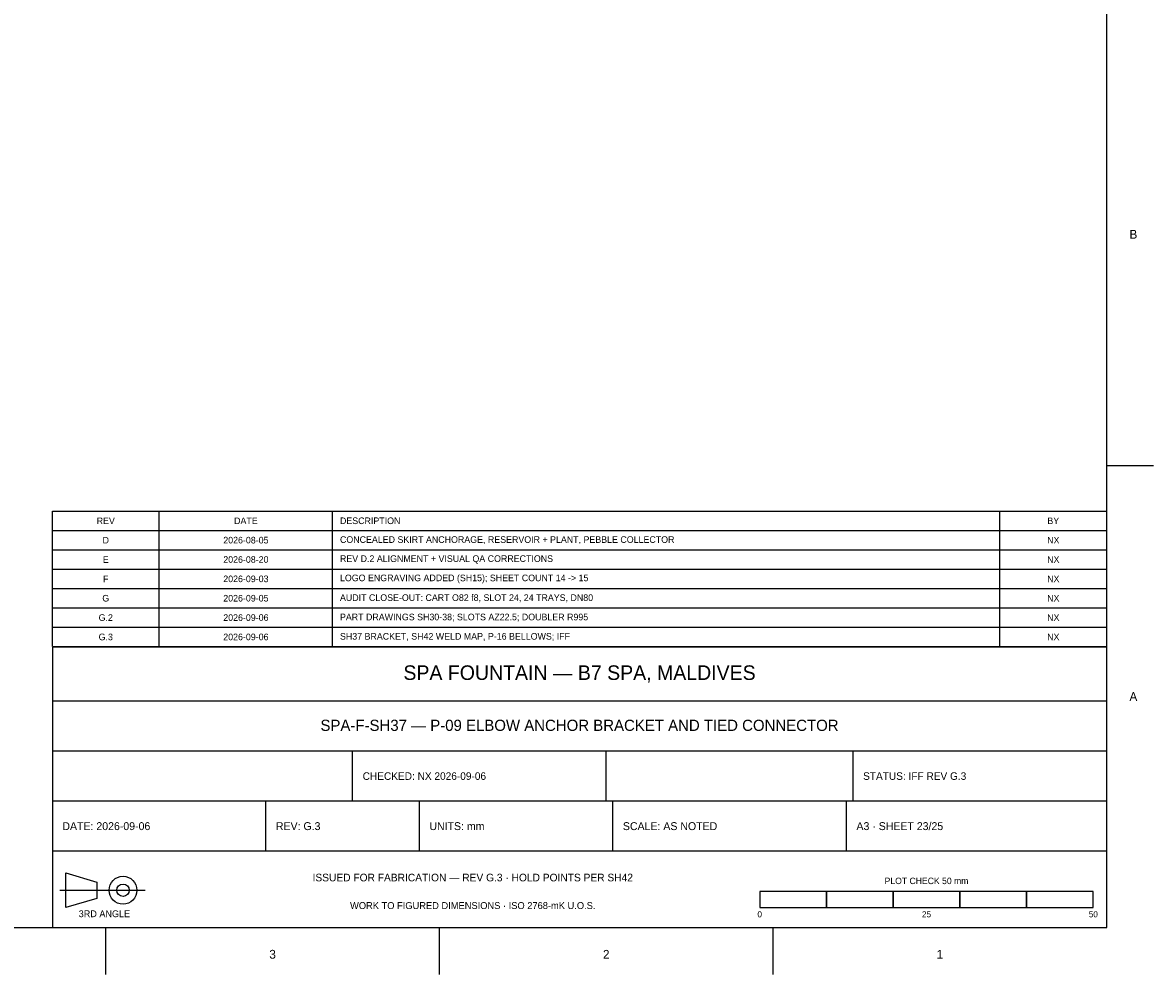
# Model space of a CAD drawing. Header units: millimetres. Extents: x 15 to 2085, y 10 to 1470.
# Tile 3 of 4: x 1238 to 2085, y 15 to 728. Entities that reach past the tile are written whole.
import ezdxf

# ---------------------------------------------------------------- set-up
doc = ezdxf.new("R2010")
doc.units = ezdxf.units.MM
doc.layers.add('TITLEBLOCK', color=7, linetype='Continuous')

msp = doc.modelspace()

# ---------------------------------------------------------------- linework, layer by layer
at = {"layer": 'TITLEBLOCK'}
for p, q in [((2050, 396.25), (2085, 396.25)), ((1260, 362), (2050, 362)), ((1260, 260.5), (1260, 362)), ((1340, 260.5), (1340, 362)), ((1470, 260.5), (1470, 362)), ((1970, 260.5), (1970, 362)), ((2050, 260.5), (2050, 362)), ((1260, 347.5), (2050, 347.5)), ((1260, 333), (2050, 333)), ((1260, 318.5), (2050, 318.5)), ((1260, 304), (2050, 304)), ((1260, 289.5), (2050, 289.5)), ((1260, 275), (2050, 275)), ((1260, 260.5), (2050, 260.5)), ((1260, 220), (2050, 220)), ((1260, 182.5), (2050, 182.5)), ((1485, 145), (1485, 182.5)), ((1675, 145), (1675, 182.5)), ((1860, 145), (1860, 182.5)), ((1260, 145), (2050, 145)), ((1420, 107.5), (1420, 145)), ((1535, 107.5), (1535, 145)), ((1680, 107.5), (1680, 145)), ((1855, 107.5), (1855, 145)), ((1260, 107.5), (2050, 107.5)), ((1265.65, 78.05), (1329.45, 78.05)), ((1300, 15), (1300, 50)), ((1550, 15), (1550, 50)), ((1800, 15), (1800, 50))]:
    msp.add_line(p, q, dxfattribs=at)
for points in [[(50, 50), (2050, 50), (2050, 1435), (50, 1435)], [(1260, 50), (2050, 50), (2050, 260), (1260, 260)], [(1790, 65), (1840, 65), (1840, 77), (1790, 77)], [(1840, 65), (1890, 65), (1890, 77), (1840, 77)], [(1890, 65), (1940, 65), (1940, 77), (1890, 77)], [(1940, 65), (1990, 65), (1990, 77), (1940, 77)], [(1990, 65), (2040, 65), (2040, 77), (1990, 77)]]:
    msp.add_lwpolyline(points, close=True, dxfattribs=at)
msp.add_lwpolyline([(1270, 65), (1270, 91.1), (1293.2, 84.14), (1293.2, 71.96), (1270, 65)], dxfattribs=at)
for radius in [10.44, 4.64]:
    msp.add_circle((1312.92, 78.05), radius, dxfattribs=at)

# ---------------------------------------------------------------- texts
for s, insert, char_height, attachment_point in [('B', (2070, 569.375), 6.6082, 5), ('REV', (1300, 354.75), 4.95612, 5), ('DATE', (1405, 354.75), 4.95612, 5), ('DESCRIPTION', (1475.5, 354.75), 4.95612, 4), ('BY', (2010, 354.75), 4.95612, 5), ('D', (1300, 340.25), 4.9561, 5), ('2026-08-05', (1405, 340.25), 4.95612, 5), ('CONCEALED SKIRT ANCHORAGE, RESERVOIR + PLANT, PEBBLE COLLECTOR', (1475.5, 340.25), 4.95612, 4), ('NX', (2010, 340.25), 4.95612, 5), ('E', (1300, 325.75), 4.9561, 5), ('2026-08-20', (1405, 325.75), 4.95612, 5), ('REV D.2 ALIGNMENT + VISUAL QA CORRECTIONS', (1475.5, 325.75), 4.95612, 4), ('NX', (2010, 325.75), 4.95612, 5), ('F', (1300, 311.25), 4.9561, 5), ('2026-09-03', (1405, 311.25), 4.95612, 5), ('LOGO ENGRAVING ADDED (SH15); SHEET COUNT 14 -> 15', (1475.5, 311.25), 4.95612, 4), ('NX', (2010, 311.25), 4.95612, 5), ('G', (1300, 296.75), 4.9561, 5), ('2026-09-05', (1405, 296.75), 4.95612, 5), ('AUDIT CLOSE-OUT: CART O82 f8, SLOT 24, 24 TRAYS, DN80', (1475.5, 296.75), 4.95612, 4), ('NX', (2010, 296.75), 4.95612, 5), ('G.2', (1300, 282.25), 4.95612, 5), ('2026-09-06', (1405, 282.25), 4.95612, 5), ('PART DRAWINGS SH30-38; SLOTS AZ22.5; DOUBLER R995', (1475.5, 282.25), 4.95612, 4), ('NX', (2010, 282.25), 4.95612, 5), ('G.3', (1300, 267.75), 4.95612, 5), ('2026-09-06', (1405, 267.75), 4.95612, 5), ('SH37 BRACKET, SH42 WELD MAP, P-16 BELLOWS; IFF', (1475.5, 267.75), 4.95612, 4), ('NX', (2010, 267.75), 4.95612, 5), ('SPA FOUNTAIN — B7 SPA, MALDIVES', (1655, 240), 10.92888, 5), ('A', (2070, 223.125), 6.6082, 5), ('SPA-F-SH37 — P-09 ELBOW ANCHOR BRACKET AND TIED CONNECTOR', (1655, 201.5), 8.38728, 5), ('CHECKED: NX 2026-09-06', (1492.5, 163.5), 5.65506, 4), ('STATUS: IFF REV G.3', (1867.5, 163.5), 5.65506, 4), ('DATE: 2026-09-06', (1267.5, 126), 5.90922, 4), ('REV: G.3', (1427.5, 126), 5.90922, 4), ('UNITS: mm', (1542.5, 126), 5.90922, 4), ('SCALE: AS NOTED', (1687.5, 126), 5.90922, 4), ('A3 · SHEET 23/25', (1862.5, 126), 5.90922, 4), ('ISSUED FOR FABRICATION — REV G.3 · HOLD POINTS PER SH42', (1575, 87.5), 5.7186, 5), ('PLOT CHECK 50 mm', (1915, 85), 4.82904, 5), ('WORK TO FIGURED DIMENSIONS · ISO 2768-mK U.O.S.', (1575, 66.5), 5.21028, 5), ('3RD ANGLE', (1299, 60.36), 5.0832, 5), ('0', (1790, 60), 4.5749, 5), ('25', (1915, 60), 4.57488, 5), ('50', (2040, 60), 4.57488, 5), ('3', (1425, 30), 6.6082, 5), ('2', (1675, 30), 6.6082, 5), ('1', (1925, 30), 6.6082, 5)]:
    msp.add_mtext(s, dxfattribs=dict(at, insert=insert, char_height=char_height, attachment_point=attachment_point))

doc.saveas('drawing.dxf')
